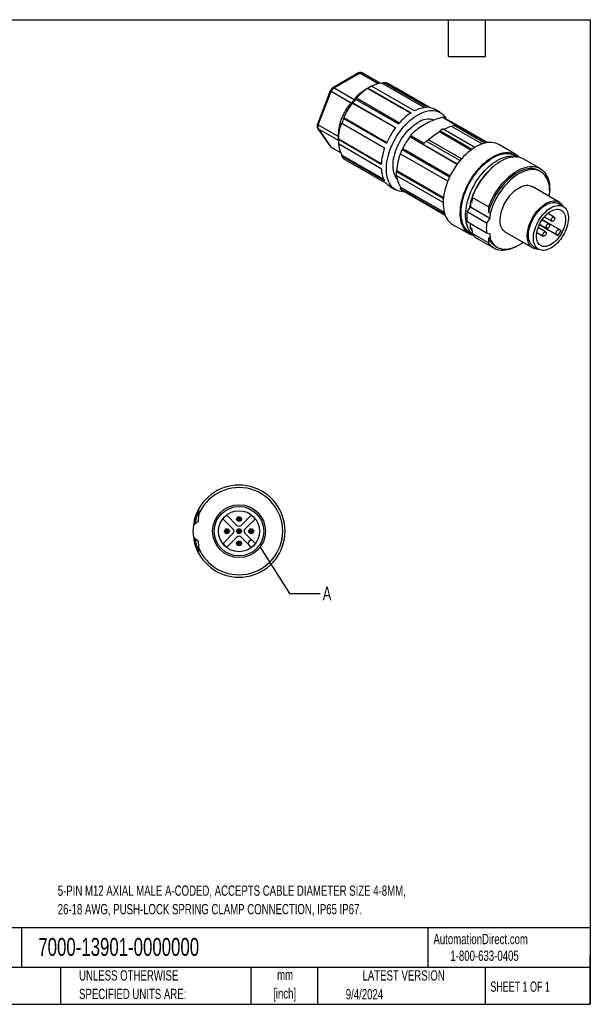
# Model space of a CAD drawing. Header units: millimetres. Extents: x 6 to 273, y 6 to 210.
# Tile 2 of 2: x 155 to 273, y 6 to 210. Entities that reach past the tile are written whole.
import ezdxf

# ---------------------------------------------------------------- set-up
doc = ezdxf.new("R2010")
doc.units = ezdxf.units.MM
doc.layers.add('HATCH', color=6, linetype='Continuous')
doc.layers.add('TEXT', color=140, linetype='Continuous', lineweight=25)
doc.styles.add('SLDTEXTSTYLE0', font='TXT', dxfattribs={"width": 0.7})
doc.styles.add('SLDTEXTSTYLE1', font='TXT', dxfattribs={"width": 0.65})
doc.dimstyles.new('SLDDIMSTYLE3', dxfattribs={"dimtxt": 0.18, "dimasz": 3.302, "dimexe": 0, "dimexo": 0.0625, "dimgap": 0, "dimtad": 0, "dimtih": 1, "dimtoh": 1, "dimdec": 0, "dimrnd": 1e-09, "dimzin": 0, "dimdsep": 46, "dimtxsty": 'Standard', "dimblk1": 'NONE', "dimblk2": 'NONE', "dimsah": 1, "dimcen": 0.09, "dimadec": 0, "dimazin": 0, "dimtfac": 3.302, "dimtdec": 0, "dimtofl": 0, "dimtmove": 0, "dimatfit": 3, "dimldrblk": 'NONE', "dimfxl": 0, "dimfrac": 2, "dimtolj": 1, "dimtzin": 0, "dimarcsym": 0})

# ---------------------------------------------------------------- blocks, each defined once
blk = doc.blocks.new('_None')

msp = doc.modelspace()

# ---------------------------------------------------------------- hatches: boundary and pattern name
at = {"layer": 'HATCH'}
h = msp.add_hatch(color=256, dxfattribs=at)
edge = h.paths.add_edge_path(flags=0)
edge.add_arc((200.609, 106.491), 0.5, 0, 360)
h = msp.add_hatch(color=256, dxfattribs=at)
edge = h.paths.add_edge_path(flags=0)
edge.add_arc((198.109, 103.991), 0.5, 0, 360)
h = msp.add_hatch(color=256, dxfattribs=at)
edge = h.paths.add_edge_path(flags=0)
edge.add_arc((200.609, 103.991), 0.5, 0, 360)
h = msp.add_hatch(color=256, dxfattribs=at)
edge = h.paths.add_edge_path(flags=0)
edge.add_arc((203.109, 103.991), 0.5, 0, 360)
h = msp.add_hatch(color=256, dxfattribs=at)
edge = h.paths.add_edge_path(flags=0)
edge.add_arc((200.609, 101.491), 0.5, 0, 360)

# ---------------------------------------------------------------- linework, layer by layer
for p, q in [((225.262, 198.55), (219.954, 195.487)), ((220.204, 195.462), (225.512, 198.526)), ((229.33, 196.322), (225.512, 198.526)), ((229.78, 196.4), (226.012, 198.575)), ((220.204, 195.462), (224.367, 193.059)), ((227.595, 195.646), (226.393, 194.952)), ((227.101, 195.35), (227.242, 195.432)), ((235.948, 190.242), (227.101, 195.35)), ((227.242, 195.432), (236.081, 190.329)), ((236.788, 190.737), (227.949, 195.84)), ((238.793, 191.395), (230.077, 196.426)), ((239.384, 191.431), (230.545, 196.533)), ((239.989, 191.376), (231.15, 196.479)), ((233.01, 195.425), (232.978, 195.423)), ((240.04, 191.367), (233.01, 195.425)), ((219.432, 194.854), (216.778, 188.014)), ((216.938, 187.861), (219.592, 194.7)), ((219.521, 195.04), (219.432, 194.854)), ((223.754, 192.297), (219.592, 194.7)), ((224.646, 193.128), (233.485, 188.025)), ((224.831, 193.398), (233.705, 188.275)), ((223.971, 192.356), (224.042, 192.375)), ((232.849, 187.231), (223.971, 192.356)), ((224.042, 192.375), (232.88, 187.273)), ((222.181, 189.174), (231.02, 184.071)), ((222.211, 189.354), (231.089, 184.228)), ((242.095, 190.388), (241.034, 191)), ((245.276, 187.811), (242.499, 189.414)), ((251.728, 184.161), (242.678, 189.385)), ((216.836, 187.138), (219.489, 183.362)), ((216.938, 187.861), (221.101, 185.458)), ((219.592, 183.269), (216.938, 187.044)), ((221.09, 184.647), (216.938, 187.044)), ((221.779, 188.238), (221.793, 188.182)), ((221.793, 188.182), (230.632, 183.08)), ((239.775, 188.391), (237.761, 187.228)), ((242.705, 186.994), (249.26, 183.21)), ((244.264, 188.554), (244.157, 188.532)), ((251.846, 184.177), (244.264, 188.554)), ((244.486, 187.511), (244.979, 187.795)), ((244.486, 187.511), (250.726, 183.908)), ((244.979, 187.795), (251.386, 184.096)), ((221.09, 184.948), (221.09, 184.379)), ((229.945, 179.816), (221.1, 184.922)), ((221.1, 184.793), (221.1, 184.922)), ((235.809, 185.42), (235.804, 185.354)), ((245.583, 179.708), (235.804, 185.354)), ((235.809, 185.42), (245.619, 179.757)), ((235.989, 185.655), (238.766, 184.052)), ((241.998, 186.586), (241.921, 186.386)), ((248.413, 182.638), (241.921, 186.386)), ((248.6, 182.775), (241.998, 186.586)), ((219.592, 183.269), (221.509, 182.162)), ((219.704, 183.164), (221.531, 182.11)), ((229.939, 179.691), (221.1, 184.793)), ((221.1, 183.977), (229.939, 178.874)), ((234.367, 182.982), (244.152, 177.334)), ((239.217, 184.469), (239.709, 184.753)), ((246.163, 180.459), (239.217, 184.469)), ((246.488, 180.84), (239.709, 184.753)), ((257.695, 181.728), (254.159, 183.769)), ((221.775, 181.623), (230.462, 176.608)), ((221.793, 181.388), (221.775, 181.623)), ((230.632, 176.286), (221.793, 181.388)), ((243.66, 176.232), (233.855, 181.892)), ((234.224, 182.758), (244.036, 177.094)), ((258.114, 181.198), (257.57, 181.512)), ((231.02, 175.742), (222.181, 180.845)), ((262.715, 178.83), (259.321, 180.789)), ((233.121, 178.426), (233.031, 178.232)), ((233.031, 178.232), (242.741, 172.627)), ((242.694, 171.838), (233.031, 177.416)), ((233.121, 178.426), (242.767, 172.858)), ((262.819, 178.193), (262.465, 178.397)), ((231.835, 175.065), (232.895, 174.452)), ((233.916, 175.006), (233.855, 174.707)), ((233.916, 175.006), (242.915, 169.811)), ((266.63, 171.894), (261.044, 175.118)), ((233.855, 174.707), (243.039, 169.405)), ((243.15, 169.113), (234.224, 174.266)), ((248.677, 172.879), (248.646, 171.819)), ((252.071, 170.919), (248.677, 172.879)), ((247.628, 169.886), (248.331, 170.921)), ((248.363, 171.982), (248.331, 170.921)), ((248.331, 170.921), (252.362, 168.595)), ((248.646, 171.819), (248.363, 171.982)), ((252.071, 170.919), (252.04, 169.86)), ((267.481, 170.998), (266.455, 171.59)), ((251.659, 167.559), (247.628, 169.886)), ((252.393, 169.656), (252.04, 169.86)), ((252.393, 169.656), (252.362, 168.595)), ((263.548, 168.844), (265.105, 167.945)), ((265.605, 168.811), (264.28, 169.576)), ((244.66, 167.314), (248.196, 165.273)), ((247.628, 167.874), (251.659, 165.547)), ((248.363, 166.625), (248.337, 167.465)), ((248.646, 166.462), (248.363, 166.625)), ((252.362, 168.595), (251.659, 167.559)), ((263.837, 165.749), (262.28, 166.648)), ((262.538, 167.27), (266.42, 165.029)), ((262.538, 167.27), (266.105, 165.211)), ((262.582, 167.36), (264.044, 166.516)), ((264.544, 167.382), (263.082, 168.226)), ((263.138, 168.309), (266.705, 166.25)), ((248.321, 165.49), (248.864, 165.176)), ((248.646, 166.462), (248.677, 165.439)), ((252.071, 163.48), (248.677, 165.439)), ((251.659, 165.547), (252.362, 165.323)), ((252.362, 165.323), (252.393, 164.299)), ((255.595, 165.678), (261.181, 162.454)), ((262.013, 165.647), (263.337, 164.883)), ((266.42, 165.029), (266.105, 165.211)), ((266.705, 166.25), (267.02, 166.068)), ((249.822, 164.334), (253.216, 162.375)), ((252.393, 164.299), (252.04, 164.503)), ((252.04, 164.503), (252.071, 163.48)), ((253.466, 162.808), (253.82, 162.604)), ((261.356, 162.757), (262.381, 162.165)), ((192.273, 108.547), (192.228, 107.271)), ((192.184, 105.994), (191.19, 105.223)), ((192.228, 107.271), (192.184, 105.994)), ((197.317, 106.505), (199.407, 104.415)), ((200.185, 105.193), (198.095, 107.283)), ((203.123, 107.283), (201.034, 105.193)), ((201.811, 104.415), (203.901, 106.505)), ((191.19, 102.759), (192.184, 101.988)), ((192.184, 101.988), (192.228, 100.711)), ((199.407, 103.567), (197.317, 101.477)), ((198.095, 100.699), (200.185, 102.789)), ((201.034, 102.789), (202.561, 101.261)), ((203.339, 102.039), (201.811, 103.567)), ((203.544, 101.905), (203.99, 101.459)), ((192.228, 100.711), (192.273, 99.435)), ((203.142, 100.61), (202.695, 101.057))]:
    msp.add_line(p, q)
at = {"flags": 128}
for points in [[(234.648, 174.022), (234.41, 174.025), (234.013, 174.064), (233.634, 174.145), (233.275, 174.267), (232.936, 174.429), (232.62, 174.632), (232.328, 174.873), (232.062, 175.152), (231.823, 175.466), (231.613, 175.816), (231.431, 176.199), (231.28, 176.612), (231.16, 177.054), (231.072, 177.524), (231.015, 178.017), (230.991, 178.532), (230.999, 179.067), (231.039, 179.619), (231.112, 180.184), (231.216, 180.761), (231.352, 181.346), (231.518, 181.936), (231.714, 182.529), (231.939, 183.121), (232.192, 183.709), (232.471, 184.292), (232.775, 184.865), (233.102, 185.425), (233.452, 185.971), (233.821, 186.499), (234.209, 187.007), (234.614, 187.492), (235.032, 187.951), (235.463, 188.383), (235.904, 188.785), (236.353, 189.156), (236.807, 189.493), (237.266, 189.795), (237.725, 190.06), (238.183, 190.287), (238.637, 190.475), (239.086, 190.623), (239.527, 190.729), (239.958, 190.795), (240.377, 190.818), (240.781, 190.8), (241.169, 190.74), (241.538, 190.639), (241.888, 190.497), (242.215, 190.314), (242.519, 190.092), (242.798, 189.832), (243.051, 189.535), (243.276, 189.203), (243.409, 188.963)], [(216.836, 187.137), (216.875, 187.091), (216.938, 187.044)], [(233.238, 176.664), (233.197, 176.711), (232.989, 176.996), (232.809, 177.314), (232.659, 177.665), (232.539, 178.046), (232.45, 178.454), (232.394, 178.888), (232.37, 179.343), (232.378, 179.819), (232.418, 180.31), (232.491, 180.815), (232.595, 181.331), (232.73, 181.853), (232.895, 182.379), (233.09, 182.904), (233.312, 183.427), (233.561, 183.944), (233.834, 184.451), (234.131, 184.945), (234.449, 185.423), (234.786, 185.882), (235.14, 186.319), (235.51, 186.732), (235.892, 187.117), (236.283, 187.473), (236.683, 187.796), (237.088, 188.086), (237.495, 188.34)], [(219.489, 183.362), (219.529, 183.316), (219.592, 183.269)], [(219.592, 183.269), (219.643, 183.209), (219.704, 183.164), (219.704, 183.164)], [(254.159, 183.769), (253.864, 183.92), (253.507, 184.054), (253.13, 184.148), (252.735, 184.201), (252.324, 184.213), (251.9, 184.184), (251.464, 184.113), (251.017, 184.002), (250.564, 183.85), (250.104, 183.658), (249.642, 183.428), (249.178, 183.16), (248.715, 182.856), (248.256, 182.518), (247.802, 182.145), (247.356, 181.742), (246.92, 181.309), (246.495, 180.848), (246.085, 180.362), (245.69, 179.853), (245.313, 179.324), (244.955, 178.776), (244.619, 178.214), (244.306, 177.638), (244.016, 177.052), (243.753, 176.46), (243.517, 175.863), (243.308, 175.264), (243.129, 174.667), (242.979, 174.073), (242.861, 173.487), (242.773, 172.911), (242.717, 172.347), (242.693, 171.798), (242.701, 171.267), (242.741, 170.757), (242.813, 170.269), (242.916, 169.807), (243.05, 169.372), (243.215, 168.966), (243.409, 168.592), (243.631, 168.25), (243.881, 167.944), (244.158, 167.673), (244.459, 167.44), (244.66, 167.314)], [(249.079, 164.925), (249.035, 164.936), (248.667, 165.05), (248.32, 165.205), (247.995, 165.399), (247.693, 165.632), (247.417, 165.903), (247.167, 166.209), (246.944, 166.551), (246.75, 166.925), (246.586, 167.331), (246.452, 167.766), (246.349, 168.228), (246.277, 168.716), (246.237, 169.226), (246.229, 169.757), (246.253, 170.306), (246.309, 170.87), (246.396, 171.446), (246.515, 172.032), (246.664, 172.625), (246.844, 173.223), (247.052, 173.822), (247.289, 174.419), (247.552, 175.011), (247.841, 175.597), (248.155, 176.173), (248.491, 176.735), (248.848, 177.283), (249.225, 177.812), (249.62, 178.321), (250.031, 178.807), (250.455, 179.268), (250.892, 179.701), (251.338, 180.104), (251.792, 180.476), (252.251, 180.815), (252.714, 181.119), (253.177, 181.387), (253.64, 181.617), (254.099, 181.809), (254.553, 181.96), (254.999, 182.072), (255.436, 182.143), (255.86, 182.172), (256.271, 182.16), (256.665, 182.107), (257.042, 182.013), (257.4, 181.879), (257.736, 181.704), (258.05, 181.49), (258.339, 181.239), (258.438, 181.137)], [(248.321, 165.49), (248.085, 165.641), (247.791, 165.875), (247.523, 166.147), (247.281, 166.454), (247.067, 166.796), (246.881, 167.17), (246.725, 167.576), (246.599, 168.01), (246.504, 168.471), (246.44, 168.956), (246.409, 169.464), (246.409, 169.991), (246.44, 170.535), (246.504, 171.094), (246.599, 171.664), (246.725, 172.244), (246.881, 172.829), (247.067, 173.418), (247.281, 174.007), (247.523, 174.594), (247.791, 175.175), (248.085, 175.749), (248.402, 176.311), (248.741, 176.86), (249.101, 177.392), (249.479, 177.905), (249.875, 178.397), (250.285, 178.865), (250.708, 179.307), (251.143, 179.72), (251.585, 180.104), (252.035, 180.455), (252.489, 180.772), (252.945, 181.054), (253.402, 181.299), (253.856, 181.506), (254.305, 181.674), (254.748, 181.802), (255.182, 181.89), (255.606, 181.937), (256.016, 181.942), (256.411, 181.907), (256.79, 181.831), (257.15, 181.714), (257.489, 181.557), (257.57, 181.512)], [(248.789, 165.276), (248.71, 165.345), (248.442, 165.616), (248.2, 165.924), (247.986, 166.265), (247.8, 166.64), (247.644, 167.045), (247.518, 167.479), (247.423, 167.94), (247.36, 168.425), (247.328, 168.933), (247.328, 169.46), (247.36, 170.004), (247.423, 170.563), (247.518, 171.134), (247.644, 171.713), (247.8, 172.299), (247.986, 172.887), (248.2, 173.477), (248.442, 174.063), (248.71, 174.645), (249.004, 175.218), (249.321, 175.78), (249.66, 176.329), (250.02, 176.861), (250.399, 177.374), (250.794, 177.866), (251.204, 178.334), (251.628, 178.776), (252.062, 179.19), (252.505, 179.573), (252.954, 179.924), (253.408, 180.241), (253.865, 180.523), (254.321, 180.768), (254.775, 180.975), (255.225, 181.143), (255.667, 181.271), (256.102, 181.359), (256.525, 181.406), (256.935, 181.412), (257.331, 181.376), (257.709, 181.3), (257.99, 181.213)], [(259.321, 180.789), (259.085, 180.913), (258.728, 181.055), (258.352, 181.156), (257.957, 181.216), (257.546, 181.234), (257.12, 181.21), (256.682, 181.145), (256.234, 181.037), (255.778, 180.889), (255.316, 180.701), (254.851, 180.473), (254.384, 180.207), (253.918, 179.905), (253.455, 179.566), (252.998, 179.194), (252.548, 178.79), (252.108, 178.356), (251.68, 177.894), (251.266, 177.406), (250.868, 176.895), (250.487, 176.362), (250.127, 175.812), (249.788, 175.245), (249.472, 174.666), (249.18, 174.077), (248.915, 173.48), (248.677, 172.879)], [(252.071, 170.919), (252.309, 171.521), (252.574, 172.117), (252.866, 172.707), (253.182, 173.286), (253.521, 173.852), (253.881, 174.403), (254.262, 174.935), (254.66, 175.447), (255.074, 175.935), (255.502, 176.397), (255.942, 176.831), (256.392, 177.235), (256.849, 177.607), (257.312, 177.945), (257.778, 178.248), (258.245, 178.514), (258.71, 178.742), (259.172, 178.93), (259.628, 179.078), (260.076, 179.185), (260.514, 179.251), (260.94, 179.275), (261.351, 179.257), (261.746, 179.197), (262.122, 179.096), (262.479, 178.954), (262.813, 178.771), (263.125, 178.549), (263.411, 178.288), (263.671, 177.991), (263.904, 177.658), (264.108, 177.29), (264.282, 176.891), (264.425, 176.461), (264.538, 176.002), (264.619, 175.518), (264.667, 175.01), (264.683, 174.48), (264.681, 174.272)], [(262.465, 178.397), (262.157, 178.552), (261.807, 178.679), (261.437, 178.766), (261.05, 178.811), (260.648, 178.815), (260.232, 178.778), (259.804, 178.699), (259.367, 178.58), (258.923, 178.42), (258.475, 178.222), (258.024, 177.984), (257.572, 177.71), (257.122, 177.4), (256.677, 177.055), (256.238, 176.678), (255.808, 176.271), (255.389, 175.834), (254.983, 175.372), (254.592, 174.885), (254.217, 174.377), (253.862, 173.85), (253.527, 173.307), (253.215, 172.75), (252.927, 172.182), (252.664, 171.606), (252.427, 171.025), (252.219, 170.442), (252.04, 169.86)], [(264.626, 173.051), (264.667, 173.542), (264.683, 174.072), (264.667, 174.584), (264.619, 175.075), (264.54, 175.542), (264.429, 175.984), (264.287, 176.397), (264.115, 176.78), (263.914, 177.131), (263.684, 177.448), (263.428, 177.73), (263.146, 177.974), (262.84, 178.181), (262.511, 178.348), (262.16, 178.475), (261.791, 178.562), (261.404, 178.607), (261.001, 178.611), (260.585, 178.574), (260.158, 178.495), (259.721, 178.376), (259.277, 178.216), (258.828, 178.017), (258.377, 177.78), (257.926, 177.506), (257.476, 177.196), (257.031, 176.851), (256.592, 176.474), (256.162, 176.066), (255.743, 175.63), (255.336, 175.168), (254.945, 174.681), (254.571, 174.173), (254.216, 173.646), (253.881, 173.103), (253.569, 172.546), (253.28, 171.978), (253.017, 171.402), (252.781, 170.821), (252.573, 170.238), (252.393, 169.656)], [(255.595, 165.678), (255.503, 165.735), (255.275, 165.912), (255.073, 166.126), (254.898, 166.376), (254.751, 166.659), (254.633, 166.972), (254.546, 167.315), (254.491, 167.683), (254.467, 168.073), (254.475, 168.483), (254.514, 168.908), (254.586, 169.346), (254.688, 169.792), (254.821, 170.244), (254.982, 170.697), (255.171, 171.147), (255.386, 171.591), (255.626, 172.026), (255.887, 172.446), (256.169, 172.85), (256.469, 173.234), (256.784, 173.594), (257.112, 173.927), (257.45, 174.232), (257.795, 174.504), (258.144, 174.743), (258.495, 174.945), (258.844, 175.11), (259.189, 175.236), (259.527, 175.321), (259.855, 175.366), (260.17, 175.37), (260.47, 175.333), (260.751, 175.254), (261.013, 175.136), (261.044, 175.118)], [(262.317, 162.202), (262.211, 162.198), (261.903, 162.215), (261.612, 162.273), (261.34, 162.372), (261.089, 162.51), (260.862, 162.687), (260.659, 162.901), (260.484, 163.151), (260.337, 163.434), (260.219, 163.748), (260.132, 164.09), (260.077, 164.458), (260.053, 164.848), (260.061, 165.258), (260.101, 165.683), (260.172, 166.121), (260.274, 166.568), (260.407, 167.019), (260.568, 167.472), (260.757, 167.922), (260.972, 168.366), (261.212, 168.801), (261.473, 169.222), (261.755, 169.625), (262.055, 170.009), (262.37, 170.369), (262.698, 170.702), (263.036, 171.007), (263.381, 171.279), (263.73, 171.518), (264.081, 171.72), (264.43, 171.885), (264.775, 172.011), (265.113, 172.097), (265.441, 172.142), (265.756, 172.145), (266.056, 172.108), (266.338, 172.03), (266.599, 171.911), (266.839, 171.753), (267.054, 171.557), (267.243, 171.325), (267.404, 171.059), (267.416, 171.036)], [(261.356, 162.757), (261.18, 162.873), (260.968, 163.062), (260.782, 163.288), (260.625, 163.55), (260.498, 163.844), (260.401, 164.169), (260.336, 164.52), (260.303, 164.896), (260.303, 165.292), (260.336, 165.706), (260.401, 166.132), (260.498, 166.568), (260.625, 167.01), (260.782, 167.453), (260.968, 167.893), (261.18, 168.327), (261.417, 168.751), (261.676, 169.16), (261.956, 169.551), (262.253, 169.921), (262.565, 170.266), (262.89, 170.583), (263.223, 170.869), (263.563, 171.121), (263.906, 171.338), (264.248, 171.517), (264.588, 171.657), (264.922, 171.756), (265.246, 171.813), (265.558, 171.829), (265.855, 171.802), (266.135, 171.734), (266.394, 171.624), (266.455, 171.59)], [(264.931, 162.417), (264.588, 162.238), (264.248, 162.099), (263.915, 161.999), (263.591, 161.942), (263.278, 161.926), (262.981, 161.953), (262.702, 162.021), (262.442, 162.131), (262.205, 162.281), (261.993, 162.47), (261.808, 162.697), (261.65, 162.958), (261.523, 163.252), (261.426, 163.577), (261.361, 163.928), (261.329, 164.304), (261.329, 164.7), (261.361, 165.114), (261.426, 165.54), (261.523, 165.976), (261.65, 166.418), (261.808, 166.861), (261.993, 167.301), (262.205, 167.735), (262.442, 168.159), (262.702, 168.568), (262.981, 168.959), (263.278, 169.329), (263.591, 169.674), (263.915, 169.991), (264.248, 170.277), (264.588, 170.529), (264.931, 170.746), (265.274, 170.925), (265.613, 171.065), (265.947, 171.164), (266.271, 171.221), (266.583, 171.237), (266.881, 171.21), (267.16, 171.142), (267.419, 171.032), (267.656, 170.882), (267.868, 170.693), (268.054, 170.467), (268.211, 170.205), (268.339, 169.911), (268.435, 169.587), (268.5, 169.235), (268.533, 168.859), (268.533, 168.463), (268.5, 168.05), (268.435, 167.623), (268.339, 167.187), (268.211, 166.745), (268.054, 166.302), (267.868, 165.862), (267.656, 165.428), (267.419, 165.004), (267.16, 164.595), (266.881, 164.204), (266.583, 163.834), (266.271, 163.489), (265.947, 163.172), (265.613, 162.887), (265.274, 162.634), (264.931, 162.417)], [(264.931, 163.13), (264.618, 162.968), (264.309, 162.846), (264.007, 162.765), (263.715, 162.726), (263.436, 162.729), (263.174, 162.774), (262.931, 162.862), (262.709, 162.989), (262.512, 163.156), (262.342, 163.361), (262.2, 163.601), (262.088, 163.874), (262.007, 164.176), (261.958, 164.505), (261.941, 164.856), (261.958, 165.226), (262.007, 165.611), (262.088, 166.007), (262.2, 166.409), (262.342, 166.813), (262.512, 167.215), (262.709, 167.609), (262.931, 167.992), (263.174, 168.36), (263.436, 168.708), (263.715, 169.033), (264.007, 169.331), (264.309, 169.599), (264.618, 169.834), (264.931, 170.034), (265.243, 170.195), (265.552, 170.317), (265.855, 170.398), (266.147, 170.437), (266.426, 170.434), (266.688, 170.389), (266.931, 170.302), (267.152, 170.174), (267.349, 170.007), (267.52, 169.802), (267.662, 169.562), (267.774, 169.29), (267.855, 168.987), (267.904, 168.659), (267.92, 168.307), (267.904, 167.937), (267.855, 167.552), (267.774, 167.156), (267.662, 166.754), (267.52, 166.35), (267.349, 165.949), (267.152, 165.554), (266.931, 165.171), (266.688, 164.803), (266.426, 164.455), (266.147, 164.13), (265.855, 163.832), (265.552, 163.564), (265.243, 163.329), (264.931, 163.13)], [(265.709, 168.582), (265.691, 168.446), (265.641, 168.303), (265.563, 168.167), (265.464, 168.053), (265.355, 167.969), (265.246, 167.926), (265.147, 167.927), (265.069, 167.973), (265.019, 168.057), (265.002, 168.174), (265.019, 168.31), (265.069, 168.453), (265.147, 168.588), (265.246, 168.703), (265.355, 168.786), (265.464, 168.829), (265.563, 168.828), (265.641, 168.783), (265.691, 168.698), (265.709, 168.582)], [(248.658, 166.05), (248.542, 166.25), (248.363, 166.625)], [(264.648, 167.153), (264.631, 167.017), (264.58, 166.874), (264.502, 166.739), (264.404, 166.624), (264.294, 166.541), (264.185, 166.498), (264.087, 166.499), (264.008, 166.544), (263.958, 166.629), (263.941, 166.745), (263.958, 166.881), (264.008, 167.024), (264.087, 167.159), (264.185, 167.274), (264.294, 167.357), (264.404, 167.4), (264.502, 167.399), (264.58, 167.354), (264.631, 167.269), (264.648, 167.153)], [(263.941, 165.52), (263.924, 165.384), (263.873, 165.241), (263.795, 165.106), (263.697, 164.991), (263.587, 164.908), (263.478, 164.865), (263.38, 164.866), (263.301, 164.911), (263.251, 164.996), (263.234, 165.112), (263.251, 165.248), (263.301, 165.391), (263.38, 165.526), (263.478, 165.641), (263.587, 165.724), (263.697, 165.767), (263.795, 165.766), (263.873, 165.721), (263.924, 165.636), (263.941, 165.52)], [(266.105, 165.211), (266.032, 165.281), (265.99, 165.387), (265.981, 165.521), (266.007, 165.672), (266.065, 165.828), (266.15, 165.976), (266.256, 166.104), (266.374, 166.202), (266.495, 166.261), (266.608, 166.278), (266.705, 166.25)], [(258.146, 162.952), (257.778, 162.74), (257.312, 162.505), (256.849, 162.309), (256.392, 162.153), (255.942, 162.037), (255.502, 161.964), (255.074, 161.931), (254.66, 161.941), (254.262, 161.993), (253.881, 162.086), (253.521, 162.22), (253.182, 162.395), (252.866, 162.61), (252.574, 162.863), (252.309, 163.153), (252.071, 163.48)], [(252.393, 164.299), (252.573, 163.924), (252.781, 163.581), (253.017, 163.273), (253.28, 163.001), (253.569, 162.766), (253.881, 162.57), (254.216, 162.412), (254.571, 162.296), (254.945, 162.22), (255.336, 162.185), (255.743, 162.191), (256.162, 162.239), (256.592, 162.328), (257.031, 162.458), (257.476, 162.627), (257.926, 162.836), (258.377, 163.083), (258.828, 163.367), (259.176, 163.611)]]:
    msp.add_lwpolyline(points, dxfattribs=at)
for centre, radius in [((200.609, 103.991), 5.45), ((200.609, 103.991), 5.1), ((200.609, 103.991), 4.228), ((200.609, 106.491), 0.5), ((198.109, 103.991), 0.5), ((200.609, 103.991), 0.5), ((203.109, 103.991), 0.5), ((200.609, 101.491), 0.5)]:
    msp.add_circle(centre, radius)
for centre, radius, start, end in [((225.365, 198.321), 0.251, 54.38242, 114.30712), ((225.805, 198.114), 0.505, 65.84324, 125.46722), ((221.032, 194.17), 1.535, 122.63797, 159.77289), ((220.059, 195.264), 0.246, 53.68122, 115.24328), ((233.415, 185.714), 11.52, 123.23477, 138.1647), ((231.925, 188.136), 8.669, 117.29831, 122.69632), ((230.51, 190.798), 5.645, 94.3998, 116.85902), ((230.515, 192.83), 3.703, 80.13063, 89.53143), ((219.67, 194.941), 0.254, 200.26329, 252.1043), ((235.935, 183.441), 14.875, 139.36951, 143.08837), ((236.352, 183.079), 15.471, 143.1571, 156.07301), ((239.498, 185.798), 5.634, 91.15476, 118.74685), ((239.455, 188.252), 3.169, 60.1222, 80.31344), ((235.86, 183.249), 14.906, 156.5818, 160.6745), ((242.689, 180.269), 12.037, 123.30052, 139.88056), ((239.674, 185.195), 3.826, 72.5911, 124.72056), ((242.062, 186.088), 3.354, 79.41632, 82.52067), ((217.016, 188.102), 0.254, 200.26329, 252.1043), ((217.755, 187.452), 0.913, 153.43643, 206.56357), ((245.523, 177.785), 15.807, 143.11495, 156.56728), ((247.537, 176.622), 14.625, 143.34264, 154.22169), ((247.463, 176.734), 14.534, 142.13362, 143.30154), ((229.762, 184.385), 8.672, 177.30143, 182.69857), ((226.548, 184.241), 5.444, 182.84567, 208.74553), ((241.95, 178.998), 12.031, 160.16963, 176.70106), ((224.974, 183.249), 3.685, 210.32401, 220.71966), ((244.495, 177.706), 11.396, 158.54906, 176.37744), ((247.457, 176.611), 14.591, 155.08197, 158.77961), ((235.579, 178.998), 5.642, 181.26111, 208.73662), ((241.316, 177.824), 8.294, 177.17858, 182.82142), ((237.985, 177.655), 4.855, 183.55809, 213.06209), ((262.7, 167.858), 14.919, 133.19617, 163.95146), ((261.731, 168.429), 13.82, 137.97358, 162.0318), ((233.428, 177.808), 3.173, 220.6329, 239.86052), ((236.574, 176.61), 3.319, 214.99784, 224.92486), ((258.475, 169.386), 10.421, 166.05325, 173.20677), ((256.51, 168.88), 8.939, 173.53906, 186.46094), ((260.541, 166.553), 8.939, 173.53906, 186.46094), ((251.521, 167.241), 3.366, 212.3632, 239.70052), ((260.431, 169.179), 7.287, 325.27692, 334.72308), ((255.25, 165.757), 3.447, 201.34216, 238.8331), ((200.609, 103.991), 9, 201.37502, 158.62498), ((200.609, 103.991), 9.5, 208.65596, 151.34404), ((200.609, 103.991), 9.5, 151.34404, 172.54963), ((200.609, 103.991), 9.25, 154.61679, 170.96521), ((200.609, 103.991), 4.142, 127.36965, 142.63035), ((200.609, 103.991), 4.142, 37.36965, 52.63035), ((200.609, 103.991), 9.5, 172.54963, 187.45037), ((198.983, 103.991), 0.6, 315, 45), ((200.609, 105.617), 0.6, 225, 315), ((202.236, 103.991), 0.6, 135, 225), ((200.609, 103.991), 9.5, 187.45037, 208.65596), ((200.609, 103.991), 9.25, 189.03479, 205.38321), ((200.609, 102.365), 0.6, 45, 135), ((203.12, 101.481), 0.6, 45, 225), ((200.609, 103.991), 4.142, 217.36965, 232.63035), ((200.609, 103.991), 4.224, 306.83368, 323.16632)]:
    msp.add_arc(centre, radius, start, end)
for major_axis, start_param, end_param in [((6.215, 6.537), 0.8125479, 0.9262455), ((6.003, 6.314), 0.4607189, 0.772058), ((6.215, 6.537), 0.3189152, 0.3880314), ((6.003, 6.314), 0.9282542, 1.2780745), ((6.215, 6.537), 1.350762, 1.4198782)]:
    msp.add_ellipse((240.09, 180.922), major_axis=major_axis, ratio=0.3495549, start_param=start_param, end_param=end_param)
for points, knots in [([(226.009, 198.572), (225.992, 198.583), (225.928, 198.625), (225.8, 198.659), (225.637, 198.671), (225.476, 198.645), (225.349, 198.601), (225.282, 198.559), (225.263, 198.547)], [0, 0, 0, 0, 0.0772094, 0.2902921, 0.4921537, 0.7002038, 0.9141931, 1, 1, 1, 1]), ([(219.956, 195.483), (219.927, 195.468), (219.857, 195.428), (219.767, 195.351), (219.678, 195.26), (219.597, 195.161), (219.548, 195.083), (219.521, 195.04)], [0, 0, 0, 0, 0.1589921, 0.39723, 0.5710389, 0.7639539, 1, 1, 1, 1]), ([(230.545, 196.533), (230.466, 196.516), (230.309, 196.481), (230.154, 196.445), (230.077, 196.426)], [0, 0, 0, 0, 0.5033749, 1, 1, 1, 1]), ([(224.367, 193.059), (224.302, 192.961), (224.209, 192.836), (223.987, 192.559), (223.866, 192.418), (223.754, 192.297)], [0, 0, 0, 0, 0.5, 0.5, 1, 1, 1, 1]), ([(224.367, 193.059), (224.474, 193.213), (224.688, 193.52), (225.087, 193.968), (225.561, 194.396), (226.004, 194.725), (226.307, 194.897), (226.398, 194.949)], [0, 0, 0, 0, 0.22171229, 0.44334144, 0.67219, 0.90094184, 1, 1, 1, 1]), ([(224.831, 193.398), (224.8, 193.353), (224.736, 193.264), (224.676, 193.173), (224.646, 193.128)], [0, 0, 0, 0, 0.4966251, 1, 1, 1, 1]), ([(221.101, 185.458), (221.123, 186.109), (221.181, 186.752), (221.347, 187.7), (221.416, 188.013), (221.584, 188.633), (221.685, 188.942), (222.03, 189.831), (222.316, 190.376), (222.977, 191.392), (223.355, 191.863), (223.754, 192.297)], [0, 0, 0, 0, 0.25, 0.25, 0.375, 0.375, 0.5, 0.5, 0.75, 0.75, 1, 1, 1, 1]), ([(216.779, 188.015), (216.779, 188.014), (216.766, 187.988), (216.745, 187.918), (216.714, 187.803), (216.696, 187.665), (216.696, 187.521), (216.722, 187.375), (216.767, 187.244), (216.817, 187.17), (216.838, 187.139)], [0, 0, 0, 0, 0.0025608, 0.0892144, 0.2329495, 0.3813742, 0.5409205, 0.7060218, 0.8738079, 1, 1, 1, 1]), ([(221.1, 184.922), (221.123, 185.521), (221.189, 186.099), (221.416, 187.209), (221.577, 187.741), (221.779, 188.238)], [0, 0, 0, 0, 0.5, 0.5, 1, 1, 1, 1]), ([(221.101, 185.458), (221.098, 185.364), (221.092, 185.182), (221.091, 185.024), (221.09, 184.948)], [0, 0, 0, 0, 0.5137325, 1, 1, 1, 1]), ([(219.489, 183.362), (219.523, 183.319), (219.584, 183.241), (219.669, 183.19), (219.706, 183.168)], [0, 0, 0, 0, 0.558485, 1, 1, 1, 1])]:
    msp.add_open_spline(points, degree=3, knots=knots)
for points in [[(222.211, 189.354), (222.201, 189.294), (222.191, 189.234), (222.181, 189.174)], [(242.499, 189.414), (241.541, 189.117), (240.623, 188.785), (239.775, 188.391)], [(237.761, 187.228), (237.078, 186.738), (236.503, 186.209), (235.989, 185.655)], [(234.367, 182.982), (234.319, 182.908), (234.271, 182.833), (234.224, 182.758)]]:
    msp.add_open_spline(points, degree=3)
at = {"layer": 'TEXT'}
for p, q in [((6.35, 209.55), (273.05, 209.55)), ((243.84, 201.93), (243.84, 209.55)), ((251.46, 201.93), (251.46, 209.55)), ((273.05, 209.55), (273.05, 6.35)), ((243.84, 201.93), (251.46, 201.93)), ((273.05, 22.126), (6.35, 22.126)), ((155.759, 22.126), (155.759, 13.97)), ((239.575, 22.126), (239.575, 13.97)), ((273.05, 6.35), (273.05, 16.51)), ((273.05, 13.97), (6.35, 13.97)), ((163.78, 13.97), (163.78, 6.35)), ((203.024, 13.97), (203.024, 6.35)), ((216.812, 13.97), (216.812, 6.35)), ((251.349, 13.97), (251.349, 6.35)), ((6.35, 6.35), (273.05, 6.35))]:
    msp.add_line(p, q, dxfattribs=at)
msp.add_circle((200.609, 103.991), 5.45, dxfattribs=at)

# ---------------------------------------------------------------- texts
for s, insert, char_height, attachment_point, style in [('A', (217.87, 92.546), 2.822, 1, 'SLDTEXTSTYLE0'), ('5-PIN M12 AXIAL MALE A-CODED, ACCEPTS CABLE DIAMETER SIZE 4-8MM,', (163.214, 30.868), 2.11667, 1, 'SLDTEXTSTYLE0'), ('26-18 AWG, PUSH-LOCK SPRING CLAMP CONNECTION, IP65 IP67.', (163.214, 27.046), 2.11667, 1, 'SLDTEXTSTYLE0'), ('AutomationDirect.com', (240.695, 20.877), 2.11667, 1, 'SLDTEXTSTYLE0'), ('7000-13901-0000000', (159.208, 20.05), 3.70417, 1, 'SLDTEXTSTYLE0'), ('1-800-633-0405', (244.192, 17.437), 2.11667, 1, 'SLDTEXTSTYLE0'), ('UNLESS OTHERWISE', (167.608, 13.371), 2.11667, 1, 'SLDTEXTSTYLE0'), ('mm', (210.099, 13.473), 2.1167, 2, 'SLDTEXTSTYLE0'), ('LATEST VERSION', (234.552, 13.364), 2.11667, 2, 'SLDTEXTSTYLE0'), ('SHEET 1 OF 1', (252.441, 11.051), 2.11667, 1, 'SLDTEXTSTYLE1'), ('SPECIFIED UNITS ARE:', (167.608, 9.549), 2.11667, 1, 'SLDTEXTSTYLE0'), ('[inch]', (210.015, 9.65), 2.1167, 2, 'SLDTEXTSTYLE0'), ('9/4/2024', (222.613, 9.489), 2.1167, 1, 'SLDTEXTSTYLE0')]:
    msp.add_mtext(s, dxfattribs=dict(at, insert=insert, char_height=char_height, attachment_point=attachment_point, style=style))

# ---------------------------------------------------------------- leaders
at = {"layer": 'TEXT', "has_arrowhead": 0}
msp.add_leader([(204.934, 100.674), (211.02, 91.135), (217.37, 91.135)], dimstyle='SLDDIMSTYLE3', dxfattribs=at)

doc.saveas('drawing.dxf')
